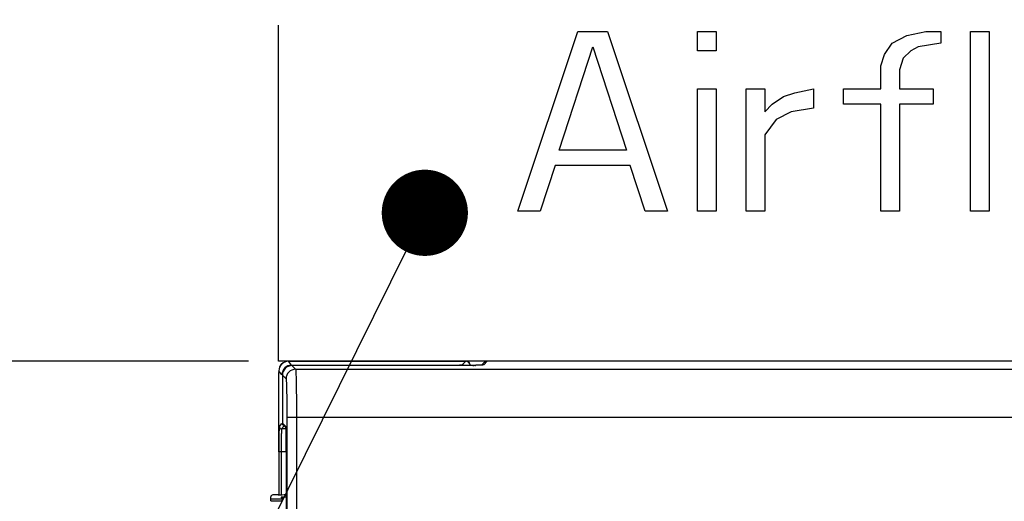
# Model space of a CAD drawing. Header units: inches. Extents: x 0 to 34, y 0 to 22.
# Tile 29 of 60: x 11.5 to 13.5, y 14.3 to 15.3. Entities that reach past the tile are written whole.
import ezdxf

# ---------------------------------------------------------------- set-up
doc = ezdxf.new("R2010")
doc.units = ezdxf.units.IN
doc.header["$LTSCALE"] = 1.87
doc.header["$MEASUREMENT"] = 0
doc.linetypes.add('CENTER', pattern=[0.6, 0.375, -0.075, 0.075, -0.075])
doc.layers.get('0').update_dxf_attribs({"linetype": 'CONTINUOUS'})
for name, color, linetype in [('03___PRT_ALL_CURVES', 7, 'CONTINUOUS'), ('DETAIL', 7, 'CONTINUOUS'), ('DIMENSIONS', 7, 'CONTINUOUS')]:
    doc.layers.add(name, color=color, linetype=linetype)
doc.styles.get("Standard").update_dxf_attribs({"font": 'txt', "width": 0.8})
doc.dimstyles.new('DIMSTYLE_1', dxfattribs={"dimtxt": 0.125, "dimasz": 0.18, "dimexe": 0.125, "dimexo": 0.0625, "dimgap": 0.0625, "dimtad": 0, "dimtih": 1, "dimtoh": 1, "dimdec": 3, "dimzin": 4, "dimdsep": 46, "dimtxsty": 'STANDARD', "dimblk": '_FILLED', "dimblk1": '_FILLED', "dimblk2": '_FILLED', "dimcen": 0.09, "dimadec": 0, "dimazin": 0, "dimtp": 0.01, "dimtm": 0.01, "dimtfac": 1, "dimtdec": 3, "dimtofl": 0, "dimtmove": 0, "dimatfit": 3, "dimldrblk": '_FILLED', "dimfxl": 1, "dimtolj": 1, "dimtzin": 4, "dimarcsym": 0})
doc.dimstyles.get("Standard").update_dxf_attribs({"dimtxt": 0.125, "dimasz": 0.18, "dimexe": 0.125, "dimexo": 0.0625, "dimgap": 0.09, "dimtad": 0, "dimtih": 1, "dimtoh": 1, "dimdec": 3, "dimzin": 4, "dimdsep": 46, "dimtxsty": 'STANDARD', "dimblk": '_FILLED', "dimblk1": '_FILLED', "dimblk2": '_FILLED', "dimcen": 0.09, "dimadec": 0, "dimazin": 0, "dimtol": 1, "dimtp": 0.01, "dimtm": 0.01, "dimtfac": 1, "dimtdec": 3, "dimtofl": 0, "dimtmove": 0, "dimatfit": 3, "dimldrblk": '_FILLED', "dimfxl": 1, "dimtolj": 1, "dimtzin": 4, "dimarcsym": 0})

# ---------------------------------------------------------------- blocks, each defined once
blk = doc.blocks.new('_FILLED')
at = {"color": 0, "linetype": 'BYBLOCK'}
blk.add_solid([(0, 0), (-1, 0.174), (-1, -0.174)], dxfattribs=at)
blk = doc.blocks.new('*D2')
at = {"layer": 'DIMENSIONS', "color": 2, "linetype": 'CONTINUOUS'}
for p, q in [((10.6533, 15.5879), (10.6533, 15.9479)), ((11.9698, 15.5879), (10.5283, 15.5879)), ((11.9698, 14.5879), (10.5283, 14.5879)), ((10.6533, 14.5879), (10.6533, 14.2279))]:
    blk.add_line(p, q, dxfattribs=at)
at = {"layer": 'DIMENSIONS', "color": 2, "linetype": 'CONTINUOUS', "xscale": 0.18, "yscale": 0.18, "zscale": 0.18}
for p, rotation in [((10.6533, 15.5879), 270), ((10.6533, 14.5879), 90)]:
    blk.add_blockref('_FILLED', p, dxfattribs=dict(at, rotation=rotation))
at = {"layer": 'DIMENSIONS', "color": 2, "linetype": 'CONTINUOUS', "insert": (10.6533, 15.1284), "char_height": 0.125, "width": 1.225, "attachment_point": 2, "line_spacing_factor": 0.9}
blk.add_mtext('1.000{\\Ftxt.shx;\\W1.000000;\\H0.125000; }[25.4]', dxfattribs=at)

msp = doc.modelspace()

# ---------------------------------------------------------------- linework, layer by layer
at = {"color": 7, "linetype": 'CONTINUOUS'}
for p, q in [((12.0462, 14.5867), (12.0413, 14.584)), ((12.052, 14.5879), (12.0462, 14.5867)), ((12.0533, 14.588), (12.052, 14.5879)), ((12.0533, 14.5879), (12.0533, 14.588)), ((12.0598, 14.5798), (12.0533, 14.5879)), ((12.0533, 14.5879), (12.4236, 14.5879)), ((12.0607, 14.5788), (12.0683, 14.5712)), ((12.3939, 14.5788), (12.0607, 14.5788)), ((12.4143, 14.579), (12.3939, 14.5788)), ((12.4261, 14.5791), (12.4143, 14.579)), ((12.4236, 14.5879), (12.4162, 14.5805)), ((12.4236, 14.588), (12.4236, 14.5879)), ((12.428, 14.5869), (12.4236, 14.588)), ((12.4363, 14.5793), (12.4261, 14.5791)), ((12.4336, 14.5792), (12.4331, 14.5812)), ((12.4446, 14.5795), (12.4363, 14.5793)), ((12.4615, 14.585), (12.4565, 14.58)), ((12.4686, 14.5879), (12.4612, 14.5805)), ((12.4686, 14.588), (12.4686, 14.5879)), ((21.2256, 14.5879), (12.4686, 14.5879)), ((12.0327, 14.5583), (12.0326, 14.5499)), ((12.0398, 14.5598), (12.0333, 14.5679)), ((12.0407, 14.5588), (12.0407, 14.4591)), ((12.0407, 14.5588), (12.0483, 14.5512)), ((12.0683, 14.5712), (16.0333, 14.5712)), ((12.0326, 14.5499), (12.0324, 14.539)), ((12.0324, 14.539), (12.0324, 14.5256)), ((12.0324, 14.5256), (12.0323, 14.399)), ((12.0341, 14.452), (12.0338, 14.4489)), ((12.039, 14.4581), (12.0341, 14.452)), ((12.0443, 14.4534), (12.0391, 14.447)), ((12.0478, 14.4519), (12.0407, 14.4591)), ((12.0481, 14.4496), (12.0422, 14.4555)), ((12.05, 14.4712), (12.05, 9.5679)), ((12.05, 14.4712), (16.0314, 14.4712)), ((12.07, 14.4712), (12.07, 9.5679)), ((12.0338, 14.4489), (12.0337, 14.4449)), ((12.0388, 14.4441), (12.0386, 14.439)), ((12.0389, 14.4454), (12.0388, 14.4441)), ((12.0391, 14.447), (12.0389, 14.4454)), ((12.048, 14.447), (12.0391, 14.447)), ((12.0485, 14.442), (12.0486, 14.4367)), ((12.0486, 14.4367), (12.0487, 14.4301)), ((12.0489, 14.399), (12.0487, 14.4305)), ((12.0487, 14.4301), (12.0488, 14.4225)), ((12.0488, 14.4225), (12.0489, 14.4095)), ((12.0332, 14.399), (12.0332, 14.3092)), ((12.0489, 14.399), (12.0332, 14.399)), ((12.0382, 14.399), (12.0382, 14.3092)), ((12.0489, 14.4095), (12.0489, 9.6392)), ((12.0319, 14.3092), (12.0208, 14.3092)), ((12.0166, 14.2966), (12.0166, 14.3049)), ((12.0399, 14.3005), (12.0166, 14.3005)), ((12.0166, 14.2966), (12.0384, 14.2966)), ((12.0489, 14.3042), (12.0384, 14.3042)), ((12.0384, 14.3042), (12.039, 14.3005))]:
    msp.add_line(p, q, dxfattribs=at)
for points in [[(12.0413, 14.584), (12.0375, 14.5803), (12.035, 14.5762)], [(12.4331, 14.5812), (12.4314, 14.5842), (12.428, 14.5869)], [(12.451, 14.5797), (12.4481, 14.5796), (12.4446, 14.5795)], [(12.4589, 14.5802), (12.4588, 14.5802), (12.4583, 14.5801), (12.4572, 14.58), (12.4556, 14.5799), (12.4535, 14.5798), (12.451, 14.5797)], [(12.4686, 14.588), (12.4646, 14.5871), (12.4615, 14.585)], [(12.048, 14.4506), (12.048, 14.4507), (12.048, 14.4505), (12.0481, 14.4499), (12.0482, 14.449), (12.0482, 14.4477), (12.0483, 14.4461), (12.0484, 14.4442), (12.0485, 14.442)]]:
    msp.add_lwpolyline(points, dxfattribs=at)
for centre, radius, start, end in [((12.0533, 14.5679), 0.02, 90.0225, 179.9778), ((12.0598, 14.5598), 0.02, 90.0115, 179.9891), ((12.0607, 14.5588), 0.02, 90.0136, 179.9864), ((12.4162, 14.5705), 0.01, 58.3589, 89.9709), ((12.4236, 14.5779), 0.01, 7.5523, 89.9713), ((12.4146, 15.6526), 1.0735, 271.2663, 271.5058), ((12.4199, 15.4494), 0.8703, 271.5062, 271.6434), ((12.4612, 14.5705), 0.01, 90.0079, 105.4897), ((12.0683, 14.5512), 0.02, 90.0327, 179.9673), ((14.7192, 14.5157), 2.6869, 179.5202, 180.0168), ((13.7762, 14.5239), 1.7438, 179.194, 179.5274), ((12.0391, 14.452), 0.005, 180.0279, 251.0411), ((12.0448, 14.4591), 0.005, 180.0283, 253.7661), ((12.0457, 14.4591), 0.005, 179.9694, 224.9977), ((13.8137, 14.4074), 1.7805, 179.18, 179.5896), ((13.1617, 14.4167), 1.1284, 178.9315, 179.1806), ((12.6887, 14.4259), 0.6553, 178.4514, 178.9686), ((12.4492, 14.4323), 0.4157, 178.2661, 178.4389), ((12.7702, 14.4187), 0.7319, 178.5129, 179.1126), ((12.4958, 14.4257), 0.4574, 178.3339, 178.4954), ((14.7836, 14.3996), 2.7503, 179.572, 180.0121), ((14.0672, 14.4011), 2.029, 179.5048, 179.6838), ((14.4168, 14.3991), 2.3786, 179.6828, 180.0041), ((13.4652, 14.407), 1.427, 179.0737, 179.5314), ((12.0208, 14.3049), 0.00425, 89.9986, 179.9986), ((12.0319, 14.4273), 0.1181, 269.9986, 278.2754)]:
    msp.add_arc(centre, radius, start, end, dxfattribs=at)
for points, knots in [([(12.3812, 14.5798), (12.3834, 14.5798), (12.3878, 14.5798), (12.3942, 14.5798), (12.3993, 14.5799), (12.4031, 14.58), (12.4056, 14.58), (12.4079, 14.5801), (12.4099, 14.5801), (12.4117, 14.5802), (12.4132, 14.5802), (12.4142, 14.5803), (12.4149, 14.5804), (12.4153, 14.5804), (12.4157, 14.5804), (12.4159, 14.5805), (12.4161, 14.5805), (12.4162, 14.5805), (12.4162, 14.5805)], [0, 0, 0, 0, 0.192326, 0.377448, 0.548479, 0.626711, 0.699026, 0.764779, 0.823419, 0.874397, 0.917163, 0.951326, 0.965101, 0.976635, 0.985899, 0.992871, 0.997543, 1, 1, 1, 1]), ([(12.4383, 14.5793), (12.4296, 14.5791), (12.4106, 14.5789), (12.3915, 14.5788), (12.3812, 14.5788)], [0, 0, 0, 0, 0.457716, 1, 1, 1, 1]), ([(12.4612, 14.5805), (12.4611, 14.5805), (12.461, 14.5804), (12.4608, 14.5804), (12.4604, 14.5803), (12.4599, 14.5802), (12.4593, 14.5802), (12.4582, 14.5801), (12.4566, 14.58), (12.4543, 14.5798), (12.4515, 14.5797), (12.4484, 14.5796), (12.4461, 14.5795), (12.4449, 14.5795)], [0, 0, 0, 0, 0.009031, 0.025126, 0.048521, 0.079249, 0.1173, 0.162654, 0.275149, 0.416102, 0.584597, 0.779644, 1, 1, 1, 1]), ([(12.0333, 14.5679), (12.0332, 14.568), (12.0332, 14.5676), (12.0331, 14.5673), (12.0331, 14.5668), (12.033, 14.5661), (12.033, 14.5652), (12.0329, 14.5642), (12.0329, 14.5625), (12.0328, 14.56), (12.0327, 14.5566), (12.0326, 14.5527), (12.0326, 14.5499), (12.0325, 14.5484)], [0, 0, 0, 0, 0.01217, 0.030855, 0.058059, 0.093754, 0.137905, 0.190403, 0.251037, 0.395849, 0.570531, 0.77278, 1, 1, 1, 1]), ([(12.0683, 14.5712), (12.0683, 14.5712), (12.0684, 14.5711), (12.0684, 14.5709), (12.0685, 14.5704), (12.0686, 14.5697), (12.0687, 14.5688), (12.0687, 14.5677), (12.0688, 14.5663), (12.0689, 14.5647), (12.069, 14.5621), (12.0691, 14.5584), (12.0693, 14.5533), (12.0694, 14.5475), (12.0695, 14.5409), (12.0696, 14.5337), (12.0698, 14.523), (12.0699, 14.5085), (12.07, 14.4902), (12.07, 14.4776), (12.07, 14.4712)], [0, 0, 0, 0, 0.000923, 0.00239, 0.007028, 0.013965, 0.023199, 0.034711, 0.048479, 0.064472, 0.082652, 0.125405, 0.176342, 0.234987, 0.300792, 0.373144, 0.451366, 0.62244, 0.807625, 1, 1, 1, 1]), ([(12.0483, 14.5512), (12.0484, 14.5511), (12.0484, 14.5509), (12.0485, 14.5506), (12.0486, 14.55), (12.0487, 14.5493), (12.0487, 14.5484), (12.0489, 14.5468), (12.049, 14.5444), (12.0491, 14.541), (12.0493, 14.5369), (12.0494, 14.5322), (12.0495, 14.527), (12.0496, 14.5212), (12.0498, 14.5126), (12.0499, 14.501), (12.05, 14.4864), (12.05, 14.4763), (12.05, 14.4712)], [0, 0, 0, 0, 0.002477, 0.007176, 0.014149, 0.023394, 0.0349, 0.048658, 0.082838, 0.125596, 0.176525, 0.235171, 0.30096, 0.37329, 0.451497, 0.622525, 0.80767, 1, 1, 1, 1]), ([(12.0487, 14.4305), (12.0487, 14.4333), (12.0486, 14.4373), (12.0485, 14.4423), (12.0484, 14.4453), (12.0482, 14.4478), (12.0481, 14.4496), (12.048, 14.4509), (12.0479, 14.4515), (12.0479, 14.4517), (12.0479, 14.4518)], [0, 0, 0, 0, 0.394061, 0.559302, 0.700708, 0.816632, 0.905745, 0.967037, 0.987056, 1, 1, 1, 1]), ([(12.0384, 14.3042), (12.0388, 14.3041), (12.0395, 14.3038), (12.0401, 14.303), (12.0404, 14.3023), (12.0405, 14.3015), (12.0405, 14.3003), (12.0403, 14.2992), (12.0402, 14.2986)], [0, 0, 0, 0, 0.214296, 0.315998, 0.424842, 0.546407, 0.683102, 1, 1, 1, 1]), ([(12.0402, 14.2986), (12.0401, 14.2983), (12.0396, 14.297), (12.039, 14.2958), (12.0384, 14.2949)], [0, 0, 0, 0, 0.237997, 1, 1, 1, 1])]:
    msp.add_open_spline(points, degree=3, knots=knots, dxfattribs=at)
for points in [[(12.4646, 14.5871), (12.4635, 14.5866), (12.4624, 14.5859), (12.4615, 14.585)], [(12.4686, 14.5879), (12.4672, 14.5879), (12.4659, 14.5876), (12.4646, 14.5871)]]:
    msp.add_open_spline(points, degree=3, dxfattribs=at)
at = {"layer": '03___PRT_ALL_CURVES', "color": 4, "linetype": 'CENTER'}
msp.add_line((12.0323, 14.5879), (12.0323, 15.5879), dxfattribs=at)
at = {"layer": '03___PRT_ALL_CURVES', "color": 4, "linetype": 'CONTINUOUS'}
for p, q in [((12.5323, 14.9009), (12.6573, 15.2759)), ((12.6573, 15.2759), (12.7198, 15.2759)), ((12.7198, 15.2759), (12.8448, 14.9009)), ((12.9073, 15.236), (12.9073, 15.2759)), ((12.9073, 15.2759), (12.9464, 15.2759)), ((12.9464, 15.2759), (12.9464, 15.236)), ((13.3448, 15.268), (13.3839, 15.2759)), ((13.3839, 15.2759), (13.4152, 15.2759)), ((13.4152, 15.2759), (13.4152, 15.252)), ((13.4777, 14.9009), (13.4777, 15.2759)), ((13.4777, 15.2759), (13.5167, 15.2759)), ((13.5167, 15.2759), (13.5167, 14.9009)), ((13.3136, 15.252), (13.3448, 15.268)), ((12.6183, 15.0286), (12.6886, 15.244)), ((12.6886, 15.244), (12.7589, 15.0286)), ((12.9464, 15.236), (12.9073, 15.236)), ((13.298, 15.2281), (13.3136, 15.252)), ((13.3527, 15.236), (13.337, 15.2201)), ((13.3683, 15.244), (13.3527, 15.236)), ((13.4152, 15.252), (13.3683, 15.244)), ((13.2902, 15.2041), (13.298, 15.2281)), ((13.337, 15.2201), (13.3292, 15.1961)), ((13.2902, 15.1563), (13.2902, 15.2041)), ((13.3292, 15.1961), (13.3292, 15.1563)), ((12.9073, 14.9009), (12.9073, 15.1563)), ((12.9073, 15.1563), (12.9464, 15.1563)), ((12.9464, 15.1563), (12.9464, 14.9009)), ((13.0089, 14.9009), (13.0089, 15.1563)), ((13.0089, 15.1563), (13.048, 15.1563)), ((13.048, 15.1563), (13.048, 15.1084)), ((13.1105, 15.1483), (13.1495, 15.1563)), ((13.1495, 15.1563), (13.1495, 15.1164)), ((13.212, 15.1243), (13.212, 15.1563)), ((13.212, 15.1563), (13.2902, 15.1563)), ((13.3292, 15.1563), (13.3995, 15.1563)), ((13.3995, 15.1563), (13.3995, 15.1243)), ((13.0636, 15.1243), (13.087, 15.1403)), ((13.087, 15.1403), (13.1105, 15.1483)), ((13.048, 15.1084), (13.0636, 15.1243)), ((13.1495, 15.1164), (13.1027, 15.1084)), ((13.2902, 15.1243), (13.212, 15.1243)), ((13.2902, 14.9009), (13.2902, 15.1243)), ((13.3292, 15.1243), (13.3292, 14.9009)), ((13.3995, 15.1243), (13.3292, 15.1243)), ((13.0714, 15.0924), (13.048, 15.0605)), ((13.1027, 15.1084), (13.0714, 15.0924)), ((13.048, 15.0605), (13.048, 14.9009)), ((12.7589, 15.0286), (12.6183, 15.0286)), ((12.6105, 14.9967), (12.5792, 14.9009)), ((12.7667, 14.9967), (12.6105, 14.9967)), ((12.798, 14.9009), (12.7667, 14.9967)), ((12.5792, 14.9009), (12.5323, 14.9009)), ((12.8448, 14.9009), (12.798, 14.9009)), ((12.9464, 14.9009), (12.9073, 14.9009)), ((13.048, 14.9009), (13.0089, 14.9009)), ((13.3292, 14.9009), (13.2902, 14.9009)), ((13.5167, 14.9009), (13.4777, 14.9009)), ((21.2467, 14.5879), (12.0323, 14.5879))]:
    msp.add_line(p, q, dxfattribs=at)

# ---------------------------------------------------------------- dimensions: what is measured, and where the dimension line sits
at = {"layer": 'DIMENSIONS', "color": 2, "linetype": 'CONTINUOUS'}
dim = msp.add_linear_dim(base=(10.6533, 14.5879), p1=(12.0323, 15.5879), p2=(12.0323, 14.5879), angle=270, dimstyle='DIMSTYLE_1', dxfattribs=at)
dim.commit()
dim.dimension.update_dxf_attribs({"geometry": '*D2', "text_midpoint": (10.6533, 15.0659), "dimtype": 160})

# ---------------------------------------------------------------- leaders
at = {"layer": 'DETAIL', "color": 2, "linetype": 'CONTINUOUS'}
msp.add_leader([(12.3381, 14.8977), (10.775, 11.7427)], dimstyle='STANDARD', override={"dimtad": 0, "dimldrblk": 'DOT'}, dxfattribs=at)

doc.saveas('drawing.dxf')
